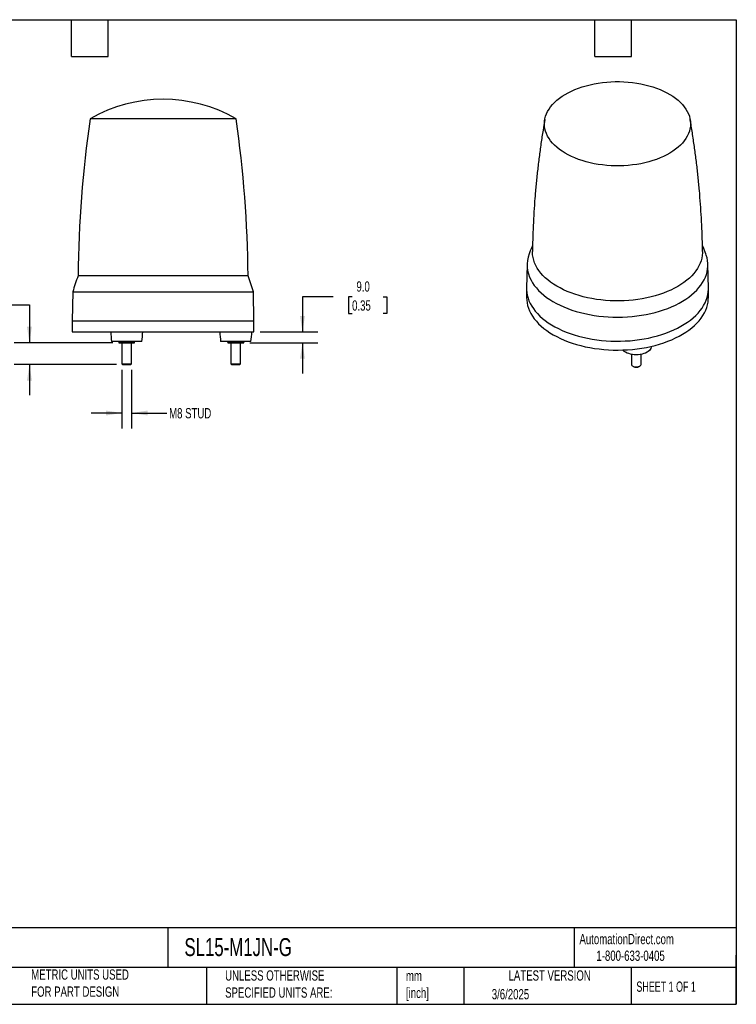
# Model space of a CAD drawing. Header units: millimetres. Extents: x 25 to 1092, y 25 to 838.
# Tile 2 of 2: x 501 to 1092, y 25 to 838. Entities that reach past the tile are written whole.
import ezdxf

# ---------------------------------------------------------------- set-up
doc = ezdxf.new("R2010")
doc.units = ezdxf.units.MM
doc.header["$LTSCALE"] = 4
doc.linetypes.add('SLD-Solid', pattern=[0])
doc.layers.add('DIMENSIONS', color=140, linetype='SLD-Solid', lineweight=25)
doc.layers.add('TEXT', color=140, linetype='SLD-Solid', lineweight=25)
doc.styles.add('SLDTEXTSTYLE0', font='TXT', dxfattribs={"width": 0.7})
doc.styles.add('SLDTEXTSTYLE1', font='TXT', dxfattribs={"width": 0.65})
doc.dimstyles.new('SLDDIMSTYLE1', dxfattribs={"dimtxt": 8.632031, "dimasz": 13.208, "dimexe": 0, "dimexo": 0.0625, "dimgap": 2.158008, "dimtad": 0, "dimtih": 1, "dimtoh": 1, "dimrnd": 1e-09, "dimzin": 12, "dimdsep": 46, "dimtxsty": 'SLDTEXTSTYLE0', "dimsah": 1, "dimcen": 0.09, "dimadec": 0, "dimazin": 3, "dimtfac": 1, "dimtmove": 0, "dimatfit": 0, "dimfxl": 0, "dimfrac": 2, "dimtolj": 1, "dimtzin": 12, "dimarcsym": 0})
doc.dimstyles.new('SLDDIMSTYLE2', dxfattribs={"dimtxt": 8.632031, "dimasz": 13.208, "dimexe": 0, "dimexo": 0.0625, "dimgap": 2.158008, "dimtad": 0, "dimtih": 1, "dimtoh": 1, "dimrnd": 1e-09, "dimzin": 4, "dimdsep": 46, "dimtxsty": 'SLDTEXTSTYLE0', "dimsah": 1, "dimcen": 0.09, "dimadec": 0, "dimazin": 1, "dimtfac": 1, "dimtmove": 0, "dimatfit": 0, "dimfxl": 0, "dimfrac": 2, "dimtolj": 1, "dimtzin": 12, "dimarcsym": 0})

# ---------------------------------------------------------------- blocks, each defined once
blk = doc.blocks.new('_D_2')
at = {"layer": 'DIMENSIONS'}
for p, q in [((585.24, 549.12), (585.24, 500.81)), ((593.24, 549.12), (593.24, 500.81)), ((585.24, 513.51), (559.84, 513.51)), ((593.24, 513.51), (622.28, 513.51))]:
    blk.add_line(p, q, dxfattribs=at)
for points in [[(585.24, 513.51), (572.03, 515.54), (572.03, 511.47)], [(593.24, 513.51), (606.44, 511.47), (606.44, 515.54)]]:
    blk.add_solid(points, dxfattribs=at)
at = {"layer": 'DIMENSIONS', "insert": (624.21, 517.56), "char_height": 8.467, "attachment_point": 1, "style": 'SLDTEXTSTYLE0'}
blk.add_mtext('M8 STUD', dxfattribs=at)
blk = doc.blocks.new('_D_3')
at = {"layer": 'DIMENSIONS'}
for p, q in [((442.35, 602.71), (439.45, 602.71)), ((439.45, 602.71), (439.45, 589)), ((468, 602.71), (470.9, 602.71)), ((470.9, 602.71), (470.9, 589)), ((483.56, 602.71), (508.96, 602.71)), ((508.96, 602.71), (508.96, 571.51)), ((439.45, 589), (442.35, 589)), ((470.9, 589), (468, 589)), ((577.66, 571.51), (496.26, 571.51)), ((580.85, 553.51), (496.26, 553.51)), ((508.96, 553.51), (508.96, 528.11))]:
    blk.add_line(p, q, dxfattribs=at)
for points in [[(508.96, 571.51), (510.99, 584.71), (506.93, 584.71)], [(508.96, 553.51), (506.93, 540.3), (510.99, 540.3)]]:
    blk.add_solid(points, dxfattribs=at)
at = {"layer": 'DIMENSIONS', "char_height": 8.467, "attachment_point": 1, "style": 'SLDTEXTSTYLE0'}
for s, insert in [('18.0', (442.35, 615.56)), ('0.71', (442.35, 599.91))]:
    blk.add_mtext(s, dxfattribs=dict(at, insert=insert))
blk = doc.blocks.new('_D_4')
at = {"layer": 'DIMENSIONS'}
for p, q in [((759.64, 609.31), (734.24, 609.31)), ((734.24, 609.31), (734.24, 580.51)), ((775.19, 609.31), (772.3, 609.31)), ((772.3, 609.31), (772.3, 595.59)), ((800.85, 609.31), (803.74, 609.31)), ((803.74, 609.31), (803.74, 595.59)), ((772.3, 595.59), (775.19, 595.59)), ((803.74, 595.59), (800.85, 595.59)), ((699.32, 580.51), (746.94, 580.51)), ((690.82, 571.51), (746.94, 571.51)), ((734.24, 571.51), (734.24, 546.11))]:
    blk.add_line(p, q, dxfattribs=at)
for points in [[(734.24, 580.51), (736.27, 593.71), (732.2, 593.71)], [(734.24, 571.51), (732.2, 558.3), (736.27, 558.3)]]:
    blk.add_solid(points, dxfattribs=at)
at = {"layer": 'DIMENSIONS', "char_height": 8.467, "attachment_point": 1, "style": 'SLDTEXTSTYLE0'}
for s, insert in [('9.0', (778.78, 622.16)), ('0.35', (775.19, 606.51))]:
    blk.add_mtext(s, dxfattribs=dict(at, insert=insert))

msp = doc.modelspace()

# ---------------------------------------------------------------- linework, layer by layer
for p, q in [((679.482742, 756.286727), (558.989432, 756.286727)), ((919.583083, 636.232648), (919.164194, 616.638653)), ((1069.152771, 616.638653), (1068.733882, 636.232648)), ((586.279613, 626.832226), (549.071281, 626.832226)), ((689.400893, 626.832226), (586.279613, 626.832226)), ((544.655009, 613.506475), (544.236087, 589.506475)), ((544.655009, 613.506475), (693.817165, 613.506475)), ((694.236087, 589.506475), (693.817165, 613.506475)), ((919.158482, 616.104347), (919.158482, 608.75548)), ((1069.158482, 608.75548), (1069.158482, 616.104347)), ((544.236087, 589.506475), (544.236087, 580.506475)), ((544.236087, 589.506475), (694.236087, 589.506475)), ((694.236087, 580.506475), (694.236087, 589.506475)), ((544.236087, 580.506475), (694.236087, 580.506475)), ((582.986087, 572.506475), (576.736087, 572.506475)), ((582.736087, 572.506475), (582.736087, 572.087032)), ((601.736087, 572.506475), (582.986087, 572.506475)), ((585.236087, 571.506475), (585.236087, 554.196975)), ((589.236087, 572.506475), (589.236087, 572.087032)), ((593.236087, 554.196975), (593.236087, 571.506475)), ((595.736087, 572.087032), (595.736087, 572.506475)), ((691.736087, 572.506475), (666.736087, 572.506475)), ((672.736087, 572.087032), (672.736087, 572.506475)), ((675.236087, 571.506475), (675.236087, 554.196975)), ((679.236087, 572.506475), (679.236087, 572.087032)), ((683.236087, 554.196975), (683.236087, 571.506475)), ((685.736087, 572.506475), (685.736087, 572.087032)), ((1005.687625, 561.929471), (1005.687625, 553.815673)), ((1013.687625, 553.815673), (1013.687625, 561.929471)), ((1022.131523, 568.103911), (1022.20035, 568.621025)), ((585.236087, 554.196975), (585.926587, 553.506475)), ((585.236087, 554.196975), (593.236087, 554.196975)), ((585.926587, 553.506475), (592.545587, 553.506475)), ((592.545587, 553.506475), (593.236087, 554.196975)), ((675.236087, 554.196975), (675.926587, 553.506475)), ((675.236087, 554.196975), (683.236087, 554.196975)), ((675.926587, 553.506475), (682.545587, 553.506475)), ((682.545587, 553.506475), (683.236087, 554.196975)), ((1006.858738, 552.183122), (1007.347075, 551.90112)), ((1012.028175, 551.90112), (1012.516512, 552.183122))]:
    msp.add_line(p, q)
at = {"flags": 128}
for points in [[(936.539745, 742.127283), (935.598337, 744.115623), (934.862623, 746.132666), (934.335188, 748.171328), (934.017885, 750.224446), (933.911827, 752.284811), (934.017388, 754.345184), (934.334197, 756.398328), (934.861141, 758.437031), (935.596369, 760.454134), (936.537299, 762.44255), (937.680625, 764.395294), (939.022331, 766.305509), (940.557706, 768.166484), (942.281355, 769.971683), (944.187224, 771.714764), (946.268619, 773.389606), (948.518229, 774.990324), (950.928152, 776.511297), (953.489924, 777.947183), (956.194545, 779.292936), (959.032515, 780.543831), (961.993867, 781.695474), (965.068199, 782.74382), (968.244711, 783.685185), (971.512246, 784.516264), (974.859327, 785.234137), (978.274197, 785.836283), (981.744861, 786.320587), (985.259128, 786.685347), (988.804654, 786.929283), (992.368987, 787.051537), (995.939604, 787.05168), (999.503966, 786.929712), (1003.049551, 786.686061), (1006.563906, 786.321583), (1010.034687, 785.837558), (1013.449702, 785.235686), (1016.796955, 784.518081), (1020.064691, 783.687265), (1023.241429, 782.746154), (1026.316013, 781.698056), (1029.277643, 780.546651), (1032.115915, 779.295984), (1034.82086, 777.950447), (1037.382977, 776.514768), (1039.793267, 774.993988), (1042.043262, 773.39345), (1044.125061, 771.718776), (1046.03135, 769.975847), (1047.755434, 768.170787), (1049.291256, 766.309935), (1050.633423, 764.399828), (1051.777219, 762.447175), (1052.718628, 760.458835), (1053.454342, 758.441791), (1053.981777, 756.40313), (1054.29908, 754.350011), (1054.405138, 752.289647), (1054.299577, 750.229274), (1053.982768, 748.17613), (1053.455824, 746.137426), (1052.720596, 744.120324), (1051.779666, 742.131908), (1050.63634, 740.179163), (1049.294634, 738.268949), (1047.759259, 736.407973), (1046.03561, 734.602775), (1044.129741, 732.859693), (1042.048346, 731.184852), (1039.798736, 729.584133), (1037.388813, 728.06316), (1034.827041, 726.627275), (1032.12242, 725.281521), (1029.28445, 724.030626), (1026.323098, 722.878984), (1023.248766, 721.830638), (1020.072254, 720.889273), (1016.804719, 720.058194), (1013.457638, 719.340321), (1010.042768, 718.738175), (1006.572104, 718.253871), (1003.057837, 717.889111), (999.51231, 717.645175), (995.947978, 717.522921), (992.377361, 717.522777), (988.812999, 717.644746), (985.267414, 717.888397), (981.753059, 718.252875), (978.282278, 718.7369), (974.867263, 719.338772), (971.520009, 720.056376), (968.252274, 720.887193), (965.075535, 721.828303), (962.000952, 722.876402), (959.039322, 724.027807), (956.20105, 725.278474), (953.496105, 726.624011), (950.933988, 728.05969), (948.523698, 729.58047), (946.273703, 731.181008), (944.191904, 732.855682), (942.285615, 734.598611), (940.561531, 736.403671), (939.025709, 738.264523), (937.683542, 740.17463), (936.539745, 742.127283)], [(922.83058, 623.124035), (924.091218, 620.950347), (925.550469, 618.818471), (927.204197, 616.734452), (929.047714, 614.704196), (931.075795, 612.733459), (933.282691, 610.827827), (935.662145, 608.992702), (938.207414, 607.233285), (940.911282, 605.554564), (943.766085, 603.961297), (946.763731, 602.458001), (949.895722, 601.048936), (953.153181, 599.738098), (956.526874, 598.529201), (960.007238, 597.425672), (963.584407, 596.43064), (967.248242, 595.546925), (970.988357, 594.777033), (974.79415, 594.123144), (978.654833, 593.587113), (982.559464, 593.17046), (986.496972, 592.874365), (990.456199, 592.699668), (994.425919, 592.646863), (998.394882, 592.716102), (1002.351836, 592.907186), (1006.285565, 593.219575), (1010.184919, 593.652383), (1014.038844, 594.204384), (1017.836416, 594.874012), (1021.56687, 595.65937), (1025.219632, 596.55823), (1028.784348, 597.568047), (1032.250913, 598.685956), (1035.609501, 599.908789), (1038.850592, 601.23308), (1041.964998, 602.655075), (1044.943891, 604.170743), (1047.778828, 605.775788), (1050.461771, 607.465661), (1052.985117, 609.23557), (1055.341713, 611.080499), (1057.524878, 612.995219), (1059.528424, 614.974302), (1061.346672, 617.012138), (1062.974467, 619.10295), (1064.407197, 621.240812), (1065.640798, 623.419664), (1066.671776, 625.63333), (1067.497206, 627.875535), (1068.11475, 630.139923), (1068.522657, 632.420075), (1068.71977, 634.709528), (1068.705532, 637.001792), (1068.479981, 639.290371), (1068.043759, 641.568775), (1067.3981, 643.830548), (1066.97775, 645.004288)], [(1014.655255, 607.843878), (1010.960158, 607.255518), (1007.214919, 606.784525), (1003.430714, 606.432304), (999.618838, 606.199906), (995.790665, 606.088026), (991.957621, 606.096996), (988.131146, 606.226791), (984.322658, 606.477023), (980.543525, 606.846944), (976.805024, 607.335452), (973.118312, 607.941088), (969.494392, 608.662044), (965.94408, 609.49617), (962.477971, 610.440975), (959.106409, 611.493641), (955.839456, 612.651025), (952.686862, 613.909673), (949.658035, 615.265829), (946.762016, 616.715446), (944.007446, 618.254198), (941.402546, 619.877492), (938.955091, 621.580484), (936.672385, 623.358091), (934.56124, 625.205009), (932.627956, 627.115725), (930.878304, 629.084537), (929.317504, 631.105569), (927.950216, 633.17279), (926.780518, 635.280031), (925.811904, 637.421002), (925.047262, 639.589314), (924.488875, 641.778496), (924.13841, 643.982014), (923.996913, 646.193293), (923.995992, 646.911446)], [(1064.320967, 646.911895), (1064.312282, 645.86491), (1064.139732, 643.654366), (1063.758331, 641.45256), (1063.169216, 639.266064), (1062.374146, 637.101402), (1061.375494, 634.965035), (1060.176239, 632.863339), (1058.779962, 630.802585), (1057.190829, 628.788925), (1055.413583, 626.828367), (1053.453527, 624.926763), (1051.316512, 623.089787), (1049.008914, 621.322923), (1046.537622, 619.631442), (1043.910009, 618.020394), (1041.133918, 616.494586), (1038.217634, 615.058571), (1035.169861, 613.716636), (1031.999693, 612.472785), (1028.716592, 611.330731), (1025.330356, 610.293881), (1021.851092, 609.36533), (1018.289181, 608.547849), (1014.655255, 607.843878)], [(919.164194, 616.638653), (919.173183, 615.247133), (919.356048, 612.963784), (919.747401, 610.689187), (920.34615, 608.429684), (921.150628, 606.191572), (922.158592, 603.981088), (923.367233, 601.804394), (924.773181, 599.667556), (926.372519, 597.576531), (928.160788, 595.537146), (930.133005, 593.555086), (932.283672, 591.635874), (934.606795, 589.784861), (937.0959, 588.007204), (939.744048, 586.30786), (942.543859, 584.691563), (945.487529, 583.16282), (948.566854, 581.72589), (951.773251, 580.384779), (955.097784, 579.143226), (958.531185, 578.004689), (962.063886, 576.972343), (965.686041, 576.049065), (969.387553, 575.237429), (973.158106, 574.539695), (976.987191, 573.95781), (980.864136, 573.493395), (984.778134, 573.147744), (988.718277, 572.921821), (992.673583, 572.816256), (996.633027, 572.831342), (1000.585575, 572.967037), (1004.520209, 573.222964), (1008.425963, 573.59841), (1012.291951, 574.092327), (1016.107398, 574.703338), (1019.861669, 575.429742), (1023.544301, 576.269514), (1027.145029, 577.220312), (1030.653818, 578.279487), (1034.060888, 579.444087), (1037.356743, 580.710865), (1040.532196, 582.076291), (1043.578398, 583.53656), (1046.486857, 585.087601), (1049.249468, 586.725091), (1051.85853, 588.444466), (1054.306772, 590.240935), (1056.58737, 592.109489), (1058.693967, 594.044922), (1060.620693, 596.041838), (1062.362176, 598.094672), (1063.913564, 600.197702), (1065.270531, 602.345066), (1066.429296, 604.53078), (1067.38663, 606.748752), (1068.139864, 608.9928), (1068.686898, 611.256669), (1069.026208, 613.534049), (1069.156849, 615.818593), (1069.152771, 616.638653)], [(919.158482, 608.75548), (919.238509, 606.755894), (919.525718, 604.476127), (920.020942, 602.208287), (920.7228, 599.958695), (921.629337, 597.733622), (922.738025, 595.539268), (924.045775, 593.381751), (925.548942, 591.267083), (927.243336, 589.201158), (929.124235, 587.189734), (931.186395, 585.238418), (933.42407, 583.352648), (935.831023, 581.537681), (938.400545, 579.798574), (941.125474, 578.140176)], [(941.125474, 578.140176), (943.998216, 576.567108), (947.010763, 575.083754), (950.154719, 573.69425), (953.421322, 572.402468), (956.801467, 571.212008), (960.285732, 570.126188), (963.864407, 569.148036), (967.527517, 568.280276), (971.264852, 567.525328), (975.065996, 566.885296), (978.920354, 566.361963), (982.817183, 565.956789), (986.745623, 565.670902), (990.694723, 565.5051), (994.653478, 565.459845), (998.610853, 565.535262), (1002.555818, 565.731141), (1006.477379, 566.046938), (1010.364604, 566.48177), (1014.206661, 567.034427), (1017.992839, 567.703368), (1021.712587, 568.486729), (1025.355536, 569.382326), (1028.911534, 570.387663), (1032.370669, 571.499937), (1035.723299, 572.71605), (1038.960081, 574.032611), (1042.071993, 575.445951), (1045.050361, 576.952131), (1047.886885, 578.546952), (1050.573657, 580.22597), (1053.103191, 581.984505), (1055.468435, 583.817655), (1057.662797, 585.720311), (1059.680162, 587.687171), (1061.514905, 589.712752), (1063.161915, 591.791408), (1064.616599, 593.917346), (1065.874904, 596.084641), (1066.933322, 598.287251), (1067.788904, 600.519039), (1068.439265, 602.773783), (1068.882592, 605.045198), (1069.117649, 607.326956), (1069.158482, 608.75548)], [(1012.922863, 561.795913), (1011.319203, 561.611765), (1009.687625, 561.55003), (1008.056048, 561.611765), (1006.452387, 561.795913), (1004.904082, 562.099323), (1003.437625, 562.516804), (1002.078107, 563.041213), (1000.84879, 563.663576), (999.770708, 564.373246), (998.862308, 565.158079), (998.513389, 565.531952)], [(1022.1361, 568.111606), (1022.080686, 567.824237), (1021.761698, 566.898464), (1021.236119, 566.004646), (1020.512943, 565.158079), (1019.604542, 564.373246), (1018.52646, 563.663576), (1017.297143, 563.041213), (1015.937625, 562.516804), (1014.471168, 562.099323), (1012.922863, 561.795913)], [(1005.687625, 553.815673), (1005.770263, 553.348722), (1006.062394, 552.839784), (1006.549962, 552.383456), (1007.206683, 552.004339), (1007.997152, 551.722871), (1008.878755, 551.554228), (1009.803964, 551.507499), (1010.722901, 551.585204), (1011.586027, 551.783155), (1012.346809, 552.090679), (1012.964233, 552.491198), (1013.405015, 552.96312), (1013.645392, 553.481003), (1013.687625, 553.815673)]]:
    msp.add_lwpolyline(points, dxfattribs=at)
for centre, radius, start, end in [((619.236087, 652.506475), 120, 59.863918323, 120.136081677), ((1549.005122, 615.329527), 1000, 171.896760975, 179.340929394), ((-310.532948, 615.329527), 1000, 0.659070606, 8.103239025), ((945.557921, 635.664091), 25.957369, 158.910518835, 208.888191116), ((831.554155, 525.820219), 300, 160.323645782, 163.005043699), ((406.918019, 525.820219), 300, 16.994956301, 19.676354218), ((675.925121, 585.216141), 100, 182.699438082, 187.301851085), ((502.547053, 585.216141), 100, 352.698148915, 357.300561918), ((765.925121, 585.216141), 100, 182.699438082, 187.301851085), ((592.547053, 585.216141), 100, 352.698148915, 357.300561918), ((1009.687625, 556.34348), 5.021229, 242.216559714, 297.783440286)]:
    msp.add_arc(centre, radius, start, end)
for points, knots in [([(934.234828, 755.794979), (933.729322, 752.882637), (932.581478, 746.269635), (931.00596, 735.896337), (929.471149, 724.688965), (928.12496, 713.435751), (926.961553, 702.145022), (925.984419, 690.822548), (925.192269, 679.474775), (924.592254, 668.107738), (924.181077, 657.252038), (924.062213, 650.18399), (924.007193, 646.91234)], [0, 0, 0, 0, 0.0814232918, 0.1848864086, 0.2884308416, 0.3920415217, 0.4957040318, 0.59940453, 0.7031296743, 0.8068665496, 0.9106025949, 1, 1, 1, 1]), ([(1064.297956, 646.911578), (1064.28036, 648.544042), (1064.221888, 653.96868), (1063.924277, 663.177698), (1063.411436, 674.529933), (1062.7014, 685.857862), (1061.80912, 697.155694), (1060.732354, 708.417393), (1059.472199, 719.636552), (1058.034801, 730.808469), (1056.404083, 741.921956), (1055.083351, 750.250527), (1054.249995, 754.85658), (1054.080205, 755.79503)], [0, 0, 0, 0, 0.0446011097, 0.148208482, 0.2517511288, 0.3552171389, 0.4585944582, 0.5618708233, 0.6650336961, 0.7680701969, 0.8709670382, 0.9737104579, 1, 1, 1, 1]), ([(924.10557, 651.815432), (923.569313, 650.560261), (922.611925, 648.319385), (921.748885, 646.026204), (921.369255, 645.017492)], [0, 0, 0, 0, 0.560125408, 1, 1, 1, 1]), ([(1066.97482, 645.004288), (1066.255879, 646.870118), (1065.378132, 649.148088), (1064.410145, 651.373795), (1064.235013, 651.77648)], [0, 0, 0, 0, 0.8190754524, 1, 1, 1, 1]), ([(585.986087, 571.506475), (585.43407, 571.506475), (584.887539, 571.561504), (583.803659, 571.763674), (583.265749, 571.910478), (582.736087, 572.087032)], [0, 0, 0, 0, 0.5, 0.5, 1, 1, 1, 1]), ([(582.736087, 572.087032), (582.736087, 571.910732), (582.736087, 571.764233), (582.736087, 571.561403), (582.736087, 571.506475), (582.736087, 571.506475)], [0, 0, 0, 0, 0.5, 0.5, 1, 1, 1, 1]), ([(582.736087, 571.506475), (582.736087, 571.506475), (582.804863, 571.506475), (583.095051, 571.506475), (583.316644, 571.506475), (583.8972, 571.506475), (584.255803, 571.506475), (585.06603, 571.506475), (585.51699, 571.506475), (585.986087, 571.506475)], [0, 0, 0, 0, 0.25, 0.25, 0.5, 0.5, 0.75, 0.75, 1, 1, 1, 1]), ([(589.236087, 572.087032), (588.707188, 571.910732), (588.171136, 571.764233), (587.084471, 571.561403), (586.536843, 571.506475), (585.986087, 571.506475)], [0, 0, 0, 0, 0.5, 0.5, 1, 1, 1, 1]), ([(585.986087, 571.506475), (586.455184, 571.506475), (586.97492, 571.506475), (588.075335, 571.506475), (588.65553, 571.506475), (589.816644, 571.506475), (590.396839, 571.506475), (591.497254, 571.506475), (592.01699, 571.506475), (592.486087, 571.506475)], [0, 0, 0, 0, 0.25, 0.25, 0.5, 0.5, 0.75, 0.75, 1, 1, 1, 1]), ([(592.486087, 571.506475), (591.93407, 571.506475), (591.387539, 571.561504), (590.303659, 571.763674), (589.765749, 571.910478), (589.236087, 572.087032)], [0, 0, 0, 0, 0.5, 0.5, 1, 1, 1, 1]), ([(595.736087, 572.087032), (595.207188, 571.910732), (594.671136, 571.764233), (593.584471, 571.561403), (593.036843, 571.506475), (592.486087, 571.506475)], [0, 0, 0, 0, 0.5, 0.5, 1, 1, 1, 1]), ([(592.486087, 571.506475), (592.955184, 571.506475), (593.406144, 571.506475), (594.216371, 571.506475), (594.574974, 571.506475), (595.15553, 571.506475), (595.377123, 571.506475), (595.667311, 571.506475), (595.736087, 571.506475), (595.736087, 571.506475)], [0, 0, 0, 0, 0.25, 0.25, 0.5, 0.5, 0.75, 0.75, 1, 1, 1, 1]), ([(595.736087, 571.506475), (595.736087, 571.506475), (595.736087, 571.561504), (595.736087, 571.763674), (595.736087, 571.910478), (595.736087, 572.087032)], [0, 0, 0, 0, 0.5, 0.5, 1, 1, 1, 1]), ([(675.986087, 571.506475), (675.43407, 571.506475), (674.887539, 571.561504), (673.803659, 571.763674), (673.265749, 571.910478), (672.736087, 572.087032)], [0, 0, 0, 0, 0.5, 0.5, 1, 1, 1, 1]), ([(672.736087, 572.087032), (672.736087, 571.910732), (672.736087, 571.764233), (672.736087, 571.561403), (672.736087, 571.506475), (672.736087, 571.506475)], [0, 0, 0, 0, 0.5, 0.5, 1, 1, 1, 1]), ([(672.736087, 571.506475), (672.736087, 571.506475), (672.804863, 571.506475), (673.095051, 571.506475), (673.316644, 571.506475), (673.8972, 571.506475), (674.255803, 571.506475), (675.06603, 571.506475), (675.51699, 571.506475), (675.986087, 571.506475)], [0, 0, 0, 0, 0.25, 0.25, 0.5, 0.5, 0.75, 0.75, 1, 1, 1, 1]), ([(679.236087, 572.087032), (678.707188, 571.910732), (678.171136, 571.764233), (677.084471, 571.561403), (676.536843, 571.506475), (675.986087, 571.506475)], [0, 0, 0, 0, 0.5, 0.5, 1, 1, 1, 1]), ([(675.986087, 571.506475), (676.455184, 571.506475), (676.97492, 571.506475), (678.075335, 571.506475), (678.65553, 571.506475), (679.816644, 571.506475), (680.396839, 571.506475), (681.497254, 571.506475), (682.01699, 571.506475), (682.486087, 571.506475)], [0, 0, 0, 0, 0.25, 0.25, 0.5, 0.5, 0.75, 0.75, 1, 1, 1, 1]), ([(682.486087, 571.506475), (681.93407, 571.506475), (681.387539, 571.561504), (680.303659, 571.763674), (679.765749, 571.910478), (679.236087, 572.087032)], [0, 0, 0, 0, 0.5, 0.5, 1, 1, 1, 1]), ([(685.736087, 572.087032), (685.207188, 571.910732), (684.671136, 571.764233), (683.584471, 571.561403), (683.036843, 571.506475), (682.486087, 571.506475)], [0, 0, 0, 0, 0.5, 0.5, 1, 1, 1, 1]), ([(682.486087, 571.506475), (682.955184, 571.506475), (683.406144, 571.506475), (684.216371, 571.506475), (684.574974, 571.506475), (685.15553, 571.506475), (685.377123, 571.506475), (685.667311, 571.506475), (685.736087, 571.506475), (685.736087, 571.506475)], [0, 0, 0, 0, 0.25, 0.25, 0.5, 0.5, 0.75, 0.75, 1, 1, 1, 1]), ([(685.736087, 571.506475), (685.736087, 571.506475), (685.736087, 571.561504), (685.736087, 571.763674), (685.736087, 571.910478), (685.736087, 572.087032)], [0, 0, 0, 0, 0.5, 0.5, 1, 1, 1, 1])]:
    msp.add_open_spline(points, degree=3, knots=knots)
at = {"layer": 'TEXT'}
for p, q in [((25.4, 838.2), (1092.2, 838.2)), ((543.56, 807.72), (543.56, 838.2)), ((574.04, 807.72), (574.04, 838.2)), ((975.36, 807.72), (975.36, 838.2)), ((1005.84, 807.72), (1005.84, 838.2)), ((1092.2, 838.2), (1092.2, 25.4)), ((543.56, 807.72), (574.04, 807.72)), ((975.36, 807.72), (1005.84, 807.72)), ((1092.2, 88.504431), (25.4, 88.504431)), ((623.035582, 88.504431), (623.035582, 55.88)), ((958.30151, 88.504431), (958.30151, 55.88)), ((1092.2, 25.4), (1092.2, 66.04)), ((1092.2, 55.88), (25.4, 55.88)), ((655.120709, 55.88), (655.120709, 25.4)), ((812.097218, 55.88), (812.097218, 25.4)), ((867.24839, 55.88), (867.24839, 25.4)), ((1005.394996, 55.88), (1005.394996, 25.4)), ((25.4, 25.4), (1092.2, 25.4))]:
    msp.add_line(p, q, dxfattribs=at)

# ---------------------------------------------------------------- texts
for s, insert, char_height, attachment_point, style in [('AutomationDirect.com', (962.779835, 83.506125), 8.46666667, 1, 'SLDTEXTSTYLE0'), ('SL15-M1JN-G', (636.830888, 80.025548), 14.81666667, 1, 'SLDTEXTSTYLE0'), ('1-800-633-0405', (976.766319, 69.748095), 8.46666667, 1, 'SLDTEXTSTYLE0'), ('METRIC UNITS USED ^JFOR PART DESIGN', (510.417338, 54.223531), 8.46666667, 1, 'SLDTEXTSTYLE0'), ('UNLESS OTHERWISE ^JSPECIFIED UNITS ARE:', (670.431652, 53.442035), 8.46666667, 1, 'SLDTEXTSTYLE0'), ('mm^J[inch]', (819.628677, 53.188756), 8.4666667, 1, 'SLDTEXTSTYLE0'), ('LATEST VERSION', (938.208526, 53.455975), 8.46666667, 2, 'SLDTEXTSTYLE0'), ('SHEET 1 OF 1', (1009.765143, 44.205962), 8.46666667, 1, 'SLDTEXTSTYLE1'), ('3/6/2025', (890.451234, 37.988479), 8.4666667, 1, 'SLDTEXTSTYLE0')]:
    msp.add_mtext(s, dxfattribs=dict(at, insert=insert, char_height=char_height, attachment_point=attachment_point, style=style))

# ---------------------------------------------------------------- dimensions: what is measured, and where the dimension line sits
at = {"layer": 'DIMENSIONS'}
for base, p1, p2, picture, middle in [((734.236087, 580.506475), (685.736087, 571.506475), (694.236087, 580.506475), '_D_4', (734.236087, 609.313033)), ((508.959488, 571.506475), (585.926587, 553.506475), (582.736087, 571.506475), '_D_3', (508.959488, 602.714427))]:
    dim = msp.add_linear_dim(base=base, p1=p1, p2=p2, angle=90, dimstyle='SLDDIMSTYLE2', dxfattribs=at)
    dim.commit()
    dim.dimension.update_dxf_attribs({"geometry": picture, "text_midpoint": middle, "dimtype": 160})
dim = msp.add_linear_dim(base=(585.236087, 513.506475), p1=(593.236087, 554.196975), p2=(585.236087, 554.196975), text='M8 STUD', dimstyle='SLDDIMSTYLE1', dxfattribs=at)
dim.commit()
dim.dimension.update_dxf_attribs({"geometry": '_D_2', "text_midpoint": (650.364939, 513.506475), "dimtype": 160})

doc.saveas('drawing.dxf')
